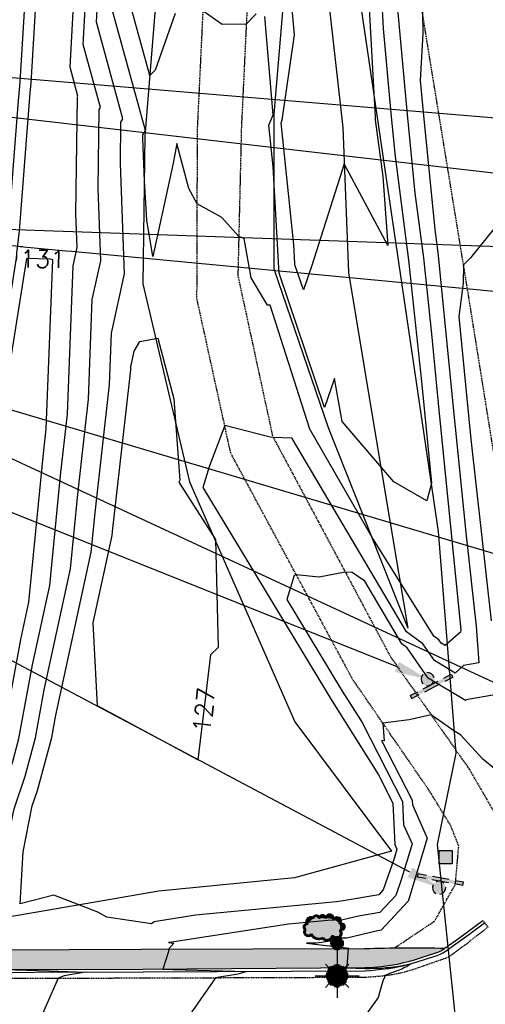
# Model space of a CAD drawing. Header units: feet. Extents: x 351431 to 355879, y 310968 to 329728.
# Tile 172 of 254: x 352866 to 352972, y 324329 to 324553. Entities that reach past the tile are written whole.
import ezdxf

# ---------------------------------------------------------------- set-up
doc = ezdxf.new("R2010")
doc.units = ezdxf.units.FT
doc.header["$MEASUREMENT"] = 0
doc.linetypes.add('D25', pattern=[0.375, 0.25, -0.125])
for name, color, linetype in [('EHYSC', 161, 'Continuous'), ('ELTCH-EG1', 253, 'Continuous'), ('ELTCN-EG1', 251, 'Continuous'), ('ELTT', 3, 'Continuous'), ('ELUTU', 153, 'UT'), ('ELYCB-BACK', 5, 'Continuous'), ('ELYCB-FL', 2, 'Continuous'), ('ELYSP', 1, 'D25'), ('ELYSW-BACK', 2, 'Continuous'), ('ESFLP', 4, 'Continuous'), ('ESFS', 153, 'Continuous'), ('ESIO', 4, 'Continuous'), ('ESIP', 41, 'Continuous'), ('ESMask', 155, 'Continuous'), ('ETFS', 6, 'Continuous'), ('ETGH', 4, 'Continuous'), ('ETTC', 252, 'Continuous')]:
    doc.layers.add(name, color=color, linetype=linetype)
doc.styles.add('L80', font='simplex', dxfattribs={"height": 4})
doc.styles.add('ROMANSM', font='romansm.shx')
doc.linetypes.add('UT', pattern='A,0.25,-0.07,0.07,-0.07,0.07,-0.07,0.25,-0.08,["UT",ROMANSM,S=0.08,R=0,X=-0.04,Y=-0.04],-0.15', length=1.08)

# ---------------------------------------------------------------- blocks, each defined once
blk = doc.blocks.new('ESUFMALUM')
for p, q in [((0, -0.0295), (0, -0.0976)), ((-0.053, -0.0946), (-0.0354, -0.1123)), ((0.053, -0.0946), (0.0354, -0.1123)), ((-0.1, -0.1476), (-0.05, -0.1476)), ((0.05, -0.1476), (0.1, -0.1476)), ((-0.0354, -0.183), (-0.053, -0.2007)), ((0, -0.1976), (0, -0.2476)), ((0.0354, -0.183), (0.053, -0.2007))]:
    blk.add_line(p, q)
for centre, radius, start, end in [((0, 0), 0.0295, 153.6503, 206.3497), ((0, 0), 0.0295, 63.6503, 116.3497), ((0, 0), 0.0295, 333.6503, 26.3497), ((0, 0), 0.0295, 243.6503, 296.3497), ((0, -0.1476), 0.05, 121.7041, 148.2959), ((0, -0.1476), 0.05, 76.7041, 103.2959), ((0, -0.1476), 0.05, 31.7041, 58.2959), ((0, -0.1476), 0.05, 166.7041, 193.2959), ((0, -0.1476), 0.05, 211.7041, 238.2959), ((0, -0.1476), 0.05, 301.7041, 328.2959), ((0, -0.1476), 0.05, 346.7041, 13.2959), ((0, -0.1476), 0.05, 256.7041, 283.2959)]:
    blk.add_arc(centre, radius, start, end)
at = {"layer": 'ESMask'}
for points, const_width in [([(-0.0148, 0, 1), (0.0148, 0, 1)], 0.0295), ([(-0.025, -0.1476, 1), (0.025, -0.1476, 1)], 0.05)]:
    blk.add_lwpolyline(points, format="xyb", close=True, dxfattribs=dict(at, const_width=const_width))
blk = doc.blocks.new('ESIPOST')
blk.add_lwpolyline([(0.03, 0.0299), (0.03, -0.03), (-0.03, -0.03), (-0.03, 0.0299), (0.03, 0.0299)])
at = {"layer": 'ESMask'}
blk.add_solid([(-0.03, -0.03), (-0.03, 0.0299), (0.03, -0.03), (0.03, 0.0299)], dxfattribs=at)
blk = doc.blocks.new('ESIPUBSIGN')
at = {"layer": 'ESMask'}
h = blk.add_hatch(color=256, dxfattribs=at)
edge = h.paths.add_edge_path()
edge.add_arc((0, 0), 0.03, 90, 450)
for p, q in [((-0.03, 0.1047), (-0.0447, 0.1047)), ((-0.0447, 0.1047), (-0.0447, 0.066)), ((-0.03, 0.1047), (-0.03, 0.066)), ((-0.0447, 0.0381), (-0.0447, -0.0393)), ((-0.03, 0.0381), (-0.03, -0.0393)), ((-0.0447, -0.0672), (-0.0447, -0.1059)), ((-0.03, -0.0672), (-0.03, -0.1059)), ((-0.03, -0.1059), (-0.0447, -0.1059))]:
    blk.add_line(p, q)
for start, end in [(144.2314, 216.3563), (17.9702, 107.0495), (253.5383, 340.7883)]:
    blk.add_arc((0, 0), 0.03, start, end)
blk.add_solid([(-0.0447, -0.1059), (-0.03, -0.1059), (-0.0447, 0.1047), (-0.03, 0.1047)], dxfattribs=at)
blk = doc.blocks.new('ESIDTREE')
blk.add_lwpolyline([(-0.0825, 0.0208, -0.658219), (-0.0543, 0.049, -0.594626), (-0.0245, 0.0498, -0.704437), (0.0052, 0.0498, -0.885068), (0.0416, 0.0438, -0.916303), (0.0721, 0.0223, -1.027393), (0.0751, -0.0141, -0.880235), (0.0364, -0.0431, -0.569977), (-0.0089, -0.052, -0.370407), (-0.061, -0.0364, -0.824221), (-0.0922, -0.0097, -0.566054), (-0.0825, 0.0208, -0.480508)], format="xyb")
at = {"layer": 'ESMask', "const_width": 0.01}
blk.add_lwpolyline([(-0.0779, 0.0227, -0.792768), (-0.0511, 0.0413, -0.768721), (-0.0289, 0.0473, 0.639322), (-0.0198, 0.0481, -0.704437), (0.0005, 0.0481, 0.72706), (0.01, 0.0484, -0.885068), (0.0366, 0.044, 0.713475), (0.0454, 0.0406, -0.916303), (0.0678, 0.0248, 0.615666), (0.0727, 0.0173, -1.027393), (0.0748, -0.0091, 0.556873), (0.0707, -0.0166, -0.880235), (0.04, -0.0396, 0.556256), (0.0317, -0.0414, -0.62875), (-0.0075, -0.0457, -0.457201), (-0.0599, -0.0275, -1.148825), (-0.0854, -0.0089, -0.666281), (-0.0814, 0.0159, 0.45741)], format="xyb", close=True, dxfattribs=at)
at = {"layer": 'ESMask'}
for points in [[(-0.0825, 0.0208), (-0.0543, 0.049), (0.0721, 0.0223), (0.0416, 0.0438)], [(-0.079, 0.0326), (-0.0729, 0.0238), (-0.0638, 0.0466), (-0.0573, 0.0372)], [(-0.0187, 0.044), (-0.0158, 0.0532), (-0.0004, 0.0423), (-0.0009, 0.052)], [(0.0105, 0.0432), (0.0168, 0.0574), (0.0348, 0.0399), (0.0336, 0.0548)], [(0.0445, 0.0383), (0.0562, 0.0462), (0.0628, 0.0226), (0.0702, 0.0328)], [(-0.0825, 0.0208), (-0.0922, -0.0097), (0.0721, 0.0223), (0.0751, -0.0141)], [(0.0704, -0.0072), (0.085, -0.004), (0.0691, 0.0173), (0.0823, 0.0154)], [(-0.087, -0.0082), (-0.0836, -0.0336), (0.0749, -0.0108), (0.0649, -0.0431)], [(-0.0495, -0.0328), (-0.05, -0.0434), (0.0292, -0.0385), (0.018, -0.0545)]]:
    blk.add_solid(points, dxfattribs=at)

msp = doc.modelspace()

# ---------------------------------------------------------------- hatches: boundary and pattern name
at = {"layer": 'EHYSC'}
h = msp.add_hatch(dxfattribs=at)
h.set_pattern_fill('AR-CONC', color=256, style=0)
h.set_pattern_definition([(50, (352111.597, 324336.37), (7.1726, -0.62752), [0.75, -8.25]), (355, (352111.597, 324336.37), (-1.387513, 7.52192), [0.6, -6.6]), (100.4514, (352112.195, 324336.318), (5.785094, 6.894395), [0.6374, -7.01142]), (46.1842, (352111.597, 324338.37), (10.67241, -1.65519), [1.125, -12.375]), (96.6356, (352112.486, 324338.232), (9.34663, 9.74118), [0.9561, -10.51713]), (351.1842, (352111.597, 324338.37), (9.34662, 9.74119), [0.9, -9.9]), (21, (352112.597, 324337.87), (5.96907, -4.02619), [0.75, -8.25]), (326, (352112.597, 324337.87), (2.433153, 7.2515), [0.6, -6.6]), (71.4514, (352113.0944, 324337.5345), (8.402226, 3.225305), [0.6374, -7.01142]), (37.5, (352111.597, 324336.37), (0.1215986, 3.3289385), [0, -6.52, 0, -6.7, 0, -6.625]), (7.5, (352111.597, 324336.37), (2.630695, 3.944117), [0, -3.82, 0, -6.37, 0, -2.525]), (327.5, (352109.367, 324336.37), (5.338224, -0.225549), [0, -2.5, 0, -7.8, 0, -10.35]), (317.5, (352108.367, 324336.37), (5.831862, 1.00105), [0, -3.25, 0, -5.18, 0, -7.35])])
h.paths.add_polyline_path([(352956.49, 324339.01), (352959.03, 324339.82), (352961.1, 324340.52), (352961.8, 324340.78), (352962.42, 324341.09), (352963.2, 324341.58, 0.014529), (352944.9, 324341.51), (352894.21, 324341.36), (352845.03, 324341.16), (352793.42, 324340.82), (352753.65, 324340.95), (352694.61, 324341), (352690.92, 324340.92), (352663.27, 324341), (352657.05, 324341.16), (352656.34, 324341.17), (352655.12, 324341.17), (352637.08, 324341.13), (352624.43, 324341.15), (352623.03, 324341.16), (352622.43, 324341.1), (352620.17, 324341.1), (352616.64, 324341.14), (352603.22, 324341.46), (352593.18, 324341.74), (352587.93, 324341.92), (352582.31, 324342.16), (352563.3, 324343.08), (352556.22, 324343.47), (352549.08, 324343.9), (352541.65, 324344.4), (352533.69, 324344.98), (352530.2, 324345.25), (352523.63, 324345.81), (352517.41, 324346.39), (352492.07, 324348.97), (352490.09, 324349.18), (352487.01, 324349.57), (352419.21, 324358.54), (352379.24, 324364.96), (352334.34, 324372.23), (352283.5, 324380.39), (352247.16, 324386.18), (352243.15, 324386.86), (352225.13, 324389.75), (352219.79, 324390.58), (352209.95, 324392.36), (352174.39, 324398.66), (352138.87, 324404.37), (352126.11, 324405.93), (352126.03, 324404.72), (352112.01, 324405.23), (352111.6, 324399.39), (352124.97, 324398.19), (352135.55, 324397.16), (352137.91, 324396.91), (352149.17, 324395.7), (352159.56, 324394.51), (352173.41, 324392.79), (352180.08, 324391.9), (352194.56, 324389.84), (352209.17, 324387.68), (352219.23, 324386.14), (352224.51, 324385.31), (352242.38, 324382.42), (352246.22, 324381.78), (352283.13, 324375.9), (352333.75, 324367.75), (352378.61, 324360.54), (352418.51, 324354.14), (352486.55, 324345.17), (352489.49, 324344.79), (352491.38, 324344.58), (352517, 324341.96), (352523.29, 324341.36), (352529.93, 324340.79), (352533.46, 324340.52), (352541.45, 324339.93), (352548.91, 324339.43), (352556.08, 324339), (352563.19, 324338.6), (352582.28, 324337.66), (352587.88, 324337.42), (352593.11, 324337.23), (352616.46, 324336.59), (352620.14, 324336.51), (352622.5, 324336.47), (352636.91, 324336.38), (352656.75, 324336.37), (352663.41, 324336.4), (352691.14, 324336.49), (352695.94, 324336.43), (352753.45, 324336.4), (352793.53, 324336.58), (352845.11, 324336.76), (352894.48, 324336.8), (352944.98, 324337.16), (352946.12, 324337.23), (352948.78, 324337.46), (352950.3, 324337.63), (352951.76, 324337.85), (352952.42, 324337.97), (352953.87, 324338.3), (352955.21, 324338.64)])

# ---------------------------------------------------------------- linework, layer by layer
at = {"layer": 'ELTCH-EG1', "flags": 128}
for points, elevation in [([(352944.93, 324574.53), (352947.3, 324530.48), (352947.33, 324530.09), (352947.35, 324529.91), (352949.03, 324517.05), (352950.22, 324501.34), (352940.28, 324519.9), (352932.94, 324496.82), (352931.01, 324491.27), (352929.08, 324496.97), (352929.06, 324497.21), (352928.82, 324501.49), (352925.93, 324529.23), (352926.17, 324529.81), (352928.95, 324549.26), (352927.34, 324567.63)], 125), ([(352979.42, 324378.34), (352971.8, 324384.52), (352966.75, 324390.12), (352965.2, 324391), (352960.03, 324394.67), (352955.08, 324393.48), (352949.07, 324392.75), (352949.39, 324388.76), (352948.8, 324388.81), (352955.75, 324375.23), (352955.8, 324374.14), (352959.16, 324366.61), (352954.97, 324352.75), (352954.82, 324352.31), (352948.71, 324345.67), (352947.56, 324345.48), (352940.86, 324343.89), (352939.39, 324343.83), (352938.13, 324343.36), (352933.99, 324342.72), (352931.72, 324342.69), (352941.32, 324341.61), (352941.22, 324341.5), (352940.91, 324337.5), (352940.8, 324337.13), (352944.99, 324336.99), (352945.3, 324336.99), (352946.14, 324336.98), (352947.28, 324337.04), (352948.79, 324337.08), (352949.74, 324337.16), (352950.31, 324337.19), (352951.38, 324337.32), (352951.77, 324337.36), (352952.28, 324337.44), (352952.42, 324337.46), (352953.75, 324337.71), (352953.91, 324337.74), (352955.29, 324338.04), (352955.3, 324338.04), (352955.41, 324338.06), (352955.38, 324337.99), (352955.32, 324337.98), (352954.55, 324337.31), (352954.02, 324337.17), (352953.35, 324336.78), (352952.54, 324336.52), (352952.29, 324336.4), (352951.9, 324336.26), (352951.48, 324336.1), (352950.45, 324335.72), (352950.26, 324335.66), (352949.55, 324335.38), (352949.36, 324334.6), (352949.35, 324334.59), (352949.35, 324334.59), (352949.23, 324334.61), (352948.29, 324331.53), (352948.03, 324330.37), (352935.66, 324313.08)], 130)]:
    msp.add_lwpolyline(points, dxfattribs=dict(at, elevation=elevation))
at = {"layer": 'ELTCN-EG1', "flags": 128}
for points, elevation in [([(352878.03, 324427.85), (352879.7, 324444.79), (352882.13, 324466.37), (352882.99, 324489.06), (352884.93, 324497.87), (352884.31, 324514.27), (352884.56, 324532.24), (352884.84, 324532.71), (352880.93, 324547), (352882.46, 324574.13)], 129), ([(352947.84, 324575), (352949.15, 324550.7), (352950.97, 324530.61), (352951.85, 324521.59), (352954.94, 324498.01), (352957.85, 324470.38), (352958.37, 324465), (352960.16, 324447.33), (352959.11, 324443.27), (352951.56, 324447.59), (352939.83, 324461.31), (352938.08, 324471.07), (352935.81, 324464.53), (352925.52, 324495.05), (352925.39, 324496.29), (352924.14, 324519.23), (352923.15, 324528.71), (352924.1, 324531.03), (352922.21, 324553.38)], 126), ([(352950.99, 324570.92), (352954.6, 324531.13), (352956.35, 324513.27), (352958.28, 324498.53), (352960.11, 324481.24), (352961.63, 324465.52), (352966.84, 324413.85), (352966.74, 324413.45), (352963.22, 324410.39), (352962.31, 324410.94), (352961.8, 324411.68), (352960.63, 324412.53), (352946.54, 324435.08), (352932.44, 324459.57), (352923.47, 324487.76), (352922.85, 324487.78), (352919.09, 324494.02), (352917.5, 324502.95), (352916.31, 324503.42), (352912.43, 324507.71), (352906.87, 324510.84), (352904.93, 324514.26), (352902.21, 324524.53), (352901.35, 324520.08), (352896.77, 324498.87), (352895.42, 324507.12), (352894.83, 324516.04), (352894.46, 324525.66), (352894.47, 324526.52), (352895.07, 324527.51), (352886.92, 324557.23)], 127), ([(352901.82, 324554.11), (352897.26, 324541.18), (352896.06, 324539.95), (352889.92, 324562.35)], 126), ([(352920.29, 324553.99), (352918.01, 324551.64), (352912.55, 324551.58), (352908.2, 324554.58)], 126), ([(352977.86, 324509.5), (352968.98, 324498.55), (352967.42, 324496.91), (352967.3, 324492.8), (352966.33, 324485.23), (352968.14, 324466.56), (352969.07, 324457.32), (352973.73, 324416.03)], 129), ([(352862.87, 324336.77), (352873.19, 324336.43), (352881.39, 324336.16), (352876.61, 324335.28), (352875.21, 324334.78), (352868.93, 324320.43)], 128)]:
    msp.add_lwpolyline(points, dxfattribs=dict(at, elevation=elevation))
at = {"layer": 'ELTT', "flags": 128}
for points in [[(352863.82, 324696.26), (352897.34, 324696.72), (352899.43, 324685.47), (352904.97, 324655.33), (352903.88, 324618.17), (352898.48, 324570.14), (352894.97, 324526.23), (352894.5, 324492.6), (352905.07, 324447.61), (352929.06, 324393.05), (352951.06, 324363.62), (352929, 324357.6), (352898.14, 324354.52), (352866.1, 324349.05), (352839.34, 324344.75), (352813.73, 324343.64), (352817.56, 324353.35), (352837.03, 324364.36)], [(352931.03, 324601.75), (352927.75, 324572.56), (352924.28, 324531.23), (352924.29, 324496.02), (352936.62, 324459.99), (352954.79, 324414.37)], [(352931.03, 324601.75), (352934.97, 324572.56), (352939.95, 324528.13), (352941.26, 324495.19), (352946.44, 324464.03), (352954.79, 324414.37)]]:
    msp.add_lwpolyline(points, dxfattribs=at)
at = {"layer": 'ELUTU', "flags": 128}
msp.add_lwpolyline([(352889.15, 324947.6), (352878.75, 324932.24), (352877.32, 324911.98), (352885.36, 324863.78), (352897.52, 324811.71), (352915.44, 324730.71), (352925.17, 324676.25), (352943.22, 324561.59), (352961.67, 324436.3), (352965.64, 324385.94), (352961.43, 324365.18), (352966.7, 324314.53), (352970.55, 324283.81), (353004.14, 324135.66), (353032.68, 323962.48), (353069.64, 323744.04), (353074.05, 323703.89), (353092.23, 323609.76), (353115.05, 323465.3), (353132.01, 323339.25), (353160.03, 323197.98), (353177.98, 323046.1), (353186.63, 322985.98), (353196.49, 322940.38), (353214.97, 322837.71), (353238.13, 322636.08), (353246.3, 322501.37), (353261.93, 322372.8), (353268.94, 322323.5), (353268.01, 322240.28), (353260.78, 322151.44), (353250.33, 322052.46), (353240.43, 322003.38), (353238.13, 321995.02), (353234.25, 321985.81), (353226.34, 321980.02), (353205.82, 321930.21), (353185.2, 321878.62), (353164.6, 321822.32), (353152.68, 321784.92), (353150.21, 321773.73), (353151.37, 321754.74), (353152.17, 321732.48), (353147.39, 321694.92), (353148, 321676.48), (353153.73, 321581.85), (353159.04, 321553.16), (353171.21, 321514.47), (353210.7, 321410.63), (353239.57, 321314.47), (353271.27, 321230.86), (353278.83, 321140.25), (353281.61, 321001.73), (353282.4, 320859.24), (353283.08, 320796.83), (353279.85, 320790.34), (353275.88, 320789.61)], dxfattribs=at)
at = {"layer": 'ELYCB-BACK', "flags": 128}
msp.add_lwpolyline([(352691.14, 324336.49), (352695.94, 324336.43), (352753.45, 324336.4), (352793.53, 324336.58), (352845.11, 324336.76), (352894.48, 324336.8), (352944.98, 324337.16), (352946.12, 324337.23), (352948.78, 324337.46), (352950.3, 324337.63), (352951.76, 324337.85), (352952.42, 324337.97), (352953.87, 324338.3), (352955.21, 324338.64), (352956.49, 324339.01), (352959.03, 324339.82), (352961.1, 324340.52), (352961.8, 324340.78), (352962.42, 324341.09), (352963.2, 324341.58), (352966.58, 324343.98), (352971.79, 324347.85)], dxfattribs=at)
at = {"layer": 'ELYCB-FL', "flags": 128}
msp.add_lwpolyline([(352691.08, 324335.83), (352695.92, 324335.76), (352753.51, 324335.83), (352793.37, 324335.94), (352845.09, 324336.08), (352894.53, 324336.19), (352945.03, 324336.45), (352946.17, 324336.54), (352948.8, 324336.79), (352950.32, 324336.98), (352951.77, 324337.2), (352952.42, 324337.33), (352953.92, 324337.68), (352955.3, 324338.03), (352956.62, 324338.41), (352959.26, 324339.25), (352961.41, 324339.96), (352962.1, 324340.22), (352962.72, 324340.52), (352963.5, 324341), (352965.14, 324342.16), (352968.66, 324344.73), (352972.19, 324347.37)], dxfattribs=at)
at = {"layer": 'ELYSP', "flags": 128}
for points in [[(352951.73, 324341.66), (352960.85, 324347.75), (352965.56, 324356.07), (352966.34, 324364.81), (352964.54, 324369.4), (352960.22, 324376.46), (352960.02, 324376.85), (352942.2, 324402.73), (352914.47, 324454.15), (352906.8, 324489.2), (352906.92, 324527.59), (352908.98, 324570.91), (352910.82, 324619.29), (352909.8, 324656.91), (352906.43, 324684.83), (352905.11, 324696.85), (352903.85, 324702.26), (352902.53, 324703.12), (352898.26, 324702.76), (352876.72, 324701.19), (352862.76, 324700.4), (352857.14, 324697.52), (352855.28, 324691.89), (352854.21, 324679.01), (352852.06, 324651.53), (352851.19, 324635.96), (352847.91, 324589.13), (352844.44, 324541.4), (352842.63, 324514.69), (352838.44, 324465.6), (352836.74, 324441.7), (352825.79, 324442.21)], [(352111.57, 324397.42), (352124.83, 324396.22), (352135.31, 324395.19), (352137.64, 324394.95), (352148.91, 324393.7), (352159.31, 324392.49), (352173.18, 324390.74), (352179.82, 324389.85), (352194.26, 324387.81), (352208.83, 324385.67), (352218.88, 324384.12), (352224.23, 324383.4), (352242.13, 324380.5), (352245.85, 324379.89), (352282.75, 324373.96), (352333.4, 324365.81), (352378.28, 324358.55), (352418.15, 324352.18), (352486.33, 324343.18), (352489.31, 324342.81), (352491.23, 324342.61), (352516.83, 324339.95), (352523.1, 324339.34), (352529.74, 324338.77), (352533.26, 324338.48), (352541.27, 324337.89), (352548.75, 324337.39), (352555.93, 324336.95), (352563.06, 324336.55), (352582.18, 324335.6), (352587.76, 324335.35), (352592.98, 324335.15), (352602.96, 324334.84), (352616.28, 324334.47), (352618.25, 324334.44), (352622.5, 324334.43), (352636.85, 324334.26), (352656.77, 324334.28), (352663.45, 324334.3), (352691.11, 324334.41), (352696.07, 324334.42), (352753.56, 324334.57), (352793.41, 324334.63), (352845.13, 324334.73), (352894.61, 324334.82), (352945.01, 324335), (352946.18, 324335.07), (352948.91, 324335.31), (352950.47, 324335.49), (352951.97, 324335.73), (352952.64, 324335.87), (352954.21, 324336.26), (352955.65, 324336.68), (352957.02, 324337.12), (352962, 324338.87), (352963.38, 324339.33), (352963.7, 324339.47), (352964.19, 324339.76), (352965.87, 324340.95), (352967.67, 324342.28), (352971.01, 324344.85), (352972.99, 324346.41), (352972.19, 324347.37), (352971.79, 324347.85)]]:
    msp.add_lwpolyline(points, dxfattribs=at)
msp.add_lwpolyline([(352968.73, 324382.26), (352978.09, 324366.05), (352982.4, 324362.01), (352987.36, 324375.44), (352985.21, 324387.44), (352976.94, 324437.73), (352968.45, 324490.61), (352959.93, 324542.75), (352951.48, 324594.93), (352943.02, 324646.88), (352935.29, 324694.7), (352927.03, 324699.78), (352920.57, 324702.58), (352914.21, 324702.96), (352916.38, 324688.24), (352919.79, 324658.52), (352920.66, 324619.26), (352918.94, 324571.01), (352916.89, 324528.05), (352916.1, 324494.46), (352924, 324457.97), (352950.83, 324407.8)], close=True, dxfattribs=at)
at = {"layer": 'ELYSW-BACK', "flags": 128}
msp.add_lwpolyline([(352694.61, 324341), (352753.65, 324340.95), (352793.42, 324340.82), (352845.03, 324341.16), (352894.21, 324341.36), (352944.9, 324341.51, -0.014529), (352963.2, 324341.58)], format="xyb", dxfattribs=at)
at = {"layer": 'ETFS', "linetype": 'ByBlock', "lineweight": -2}
for points in [[(352984.67, 324529.48), (352790.26, 324545.67)], [(352952.29, 324405.54), (352823.96, 324456.84)]]:
    msp.add_lwpolyline(points, dxfattribs=at)
at = {"layer": 'ETFS'}
for points in [[(352952.75, 324406.7), (352959.25, 324402.75), (352951.82, 324404.38)], [(352955.83, 324359.94), (352961.87, 324355.32), (352954.66, 324357.73)]]:
    msp.add_solid(points, dxfattribs=at)
at = {"layer": 'ETGH', "linetype": 'ByBlock', "lineweight": -2}
for points in [[(353013.61, 324513.2), (352790.55, 324539)], [(353029.51, 324414.86), (352778.98, 324489.39)]]:
    msp.add_lwpolyline(points, dxfattribs=at)

# ---------------------------------------------------------------- block references
at = {"layer": 'ESFLP', "xscale": 50, "yscale": 50, "zscale": 50}
msp.add_blockref('ESUFMALUM', (352938.66, 324342.7), dxfattribs=at)
at = {"layer": 'ESFS'}
for p, xscale, yscale, zscale, rotation in [((352959.25, 324402.75), 50.00000000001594, 50.00000000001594, 50.00000000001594, 117.3159445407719), ((352961.87, 324355.32), 49.99999999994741, 49.99999999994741, 49.99999999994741, 259.514960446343)]:
    msp.add_blockref('ESIPUBSIGN', p, dxfattribs=dict(at, xscale=xscale, yscale=yscale, zscale=zscale, rotation=rotation))
at = {"layer": 'ESIO', "xscale": 50, "yscale": 50, "zscale": 50}
msp.add_blockref('ESIDTREE', (352935.84, 324346.25), dxfattribs=at)
at = {"layer": 'ESIP', "xscale": 50, "yscale": 50, "zscale": 50}
msp.add_blockref('ESIPOST', (352963.34, 324362.3), dxfattribs=at)

# ---------------------------------------------------------------- next in the draw order: texts
at = {"layer": 'ETTC', "char_height": 4, "attachment_point": 5, "style": 'L80', "bg_fill": 3, "box_fill_scale": 1.2, "bg_fill_color": 256}
for s, insert, rotation, bg_fill_transparency in [('{131}', (352871.73, 324498.28, 131), 359.0578, 7020499), ('{127}', (352908.39, 324395.74, 127), 83.1579, 7020494)]:
    msp.add_mtext(s, dxfattribs=dict(at, insert=insert, rotation=rotation, bg_fill_transparency=bg_fill_transparency))

# ---------------------------------------------------------------- next in the draw order: linework, layer by layer
at = {"layer": 'ELTCH-EG1', "elevation": 130, "flags": 128}
for points in [[(352871.48, 324579.08), (352869.03, 324538.27), (352868.81, 324536.02), (352866.38, 324504.69), (352865.79, 324499.59), (352865.67, 324498.54), (352859.81, 324461.34), (352859.24, 324456.54), (352855.11, 324425.84), (352854.54, 324420.93), (352851.96, 324395.13), (352850.87, 324387.99), (352849.86, 324374.65), (352849.95, 324373.55), (352849.75, 324372.64), (352855.68, 324371.21), (352860.3, 324366.11), (352860.51, 324369.98), (352861.03, 324372.61), (352864.93, 324384.02), (352866.32, 324389.23), (352869.39, 324406.04), (352873.31, 324424.06)], [(352873.31, 324424.06), (352875.76, 324449.03), (352877.34, 324463.01), (352878.61, 324496.7), (352879.52, 324500.85), (352879.23, 324508.57), (352879.6, 324535.1), (352879.73, 324535.32), (352877.93, 324541.88), (352879.44, 324568.58)]]:
    msp.add_lwpolyline(points, dxfattribs=at)
at = {"layer": 'ELTCN-EG1', "flags": 128}
for points, elevation in [([(352868.63, 324573.29), (352866.54, 324538.52), (352866.05, 324533.32), (352863.92, 324505.92), (352862.67, 324495.08), (352862.4, 324492.85), (352857.55, 324462.04), (352856.66, 324454.57), (352853.07, 324427.89), (352852.22, 324420.54), (352849.99, 324398.15), (352848.24, 324386.81), (352847.37, 324375.29), (352847.57, 324372.9), (352847.14, 324370.94), (352851.85, 324369.81), (352863.37, 324357.08), (352863.9, 324366.74), (352865.2, 324373.28), (352867.74, 324380.73), (352870.05, 324389.37), (352872.05, 324400.3), (352878.03, 324427.85)], 129), ([(352958.05, 324554.35), (352958.17, 324549.52), (352957.58, 324538.88), (352958.24, 324531.66), (352960.86, 324504.96), (352961.63, 324499.04), (352962.36, 324492.1), (352964.88, 324466.04), (352967.98, 324435.31), (352970.3, 324414.77), (352970.91, 324406.44), (352967.44, 324405.82), (352965.52, 324404.14), (352960.82, 324406.97), (352958.2, 324410.77), (352954.45, 324413.51), (352928.47, 324457.46), (352928.34, 324457.56), (352924.17, 324457.67), (352924.11, 324457.66), (352923.41, 324457.74), (352913.1, 324460.41), (352909.62, 324451.26), (352908.16, 324446.34), (352937.54, 324397.72), (352948.08, 324380.96), (352951.34, 324374.58), (352951.76, 324365.18), (352952.27, 324364.06), (352951.64, 324362), (352949.16, 324354.86), (352948.12, 324353.73), (352939.58, 324352.31), (352939.02, 324352.18), (352938.51, 324352.16), (352906.45, 324349.07), (352897.04, 324347.61), (352896.46, 324347.09), (352886.34, 324348.63), (352884.28, 324349.8), (352874.22, 324353.63), (352866.63, 324351.65), (352867.28, 324363.49), (352869.36, 324373.96), (352870.55, 324377.45), (352873.78, 324389.5), (352874.71, 324394.56), (352882.76, 324431.65), (352883.64, 324440.56), (352886.93, 324469.74), (352887.37, 324481.41), (352890.34, 324494.89), (352889.39, 324519.96), (352889.52, 324529.38), (352889.95, 324530.11), (352883.93, 324552.11), (352885.12, 324573.34)], 128), ([(352853.83, 324377.27), (352859.18, 324378.7), (352862.11, 324387.3), (352862.59, 324389.09), (352866.73, 324411.78), (352868.58, 324420.27), (352871.82, 324453.26), (352872.54, 324459.65), (352874, 324498.1), (352873.4, 324498.26), (352868.01, 324498.35), (352862.07, 324460.64), (352861.82, 324458.51), (352857.15, 324423.79), (352856.86, 324421.32), (352853.94, 324392.12), (352853.49, 324389.18), (352852.55, 324376.76), (352853.83, 324377.27)], 131), ([(352887.49, 324435.44), (352887.58, 324436.32), (352891.73, 324473.1), (352891.76, 324473.76), (352892.53, 324477.3), (352893.81, 324479.52), (352897.92, 324480.26), (352901.55, 324466.44), (352902.9, 324447.96), (352902.7, 324447.55), (352911.05, 324434.47), (352911.6, 324409.92), (352909.89, 324408.28), (352907.03, 324384.43), (352884.19, 324396.7), (352883.16, 324415.52), (352887.49, 324435.44)], 127), ([(352974.95, 324399.28), (352967.99, 324398.03), (352967.83, 324397.9), (352959.34, 324402.99), (352954.6, 324409.87), (352953.38, 324410.76), (352944.95, 324425.01), (352942.13, 324427.03), (352940.52, 324427.07), (352934.56, 324425.91), (352929.39, 324426.49), (352928.87, 324426.34), (352927.25, 324420.89), (352939.84, 324400.05), (352944.36, 324392.87), (352953.54, 324374.9), (352953.78, 324369.66), (352955.71, 324365.34), (352953.31, 324357.37), (352951.99, 324353.58), (352948.41, 324349.7), (352943.57, 324348.9), (352939.94, 324348.03), (352936.59, 324347.91), (352927.59, 324347.04), (352906.5, 324343.77), (352900.63, 324342.86), (352900.35, 324342.86), (352901.53, 324342.72), (352900.34, 324341.38), (352900.3, 324340.86), (352899.07, 324336.83), (352901.34, 324336.75), (352918.25, 324336.31), (352916.11, 324335.68), (352911, 324334.88), (352905.26, 324326.55)], 129)]:
    msp.add_lwpolyline(points, dxfattribs=dict(at, elevation=elevation))
at = {"layer": 'ETFS', "linetype": 'ByBlock', "lineweight": -2}
for points in [[(353089.94, 324497.04), (352803.03, 324507.09)], [(353032.83, 324485.37), (352803.03, 324507.09)], [(353008.93, 324385.95), (352821.48, 324472.86)], [(352955.24, 324358.84), (352804.14, 324439.02)]]:
    msp.add_lwpolyline(points, dxfattribs=at)

doc.saveas('drawing.dxf')
